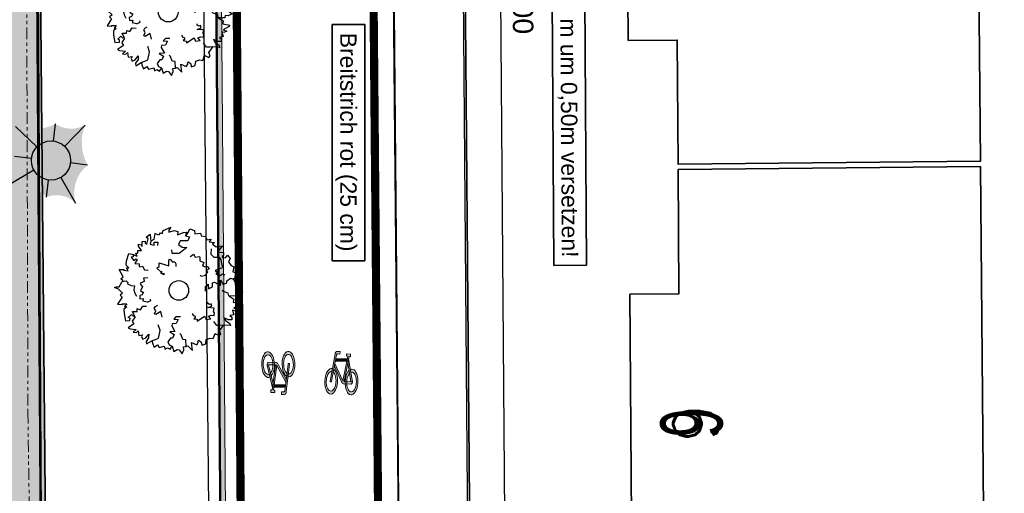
# Model space of a CAD drawing. Header units: metres. Extents: x 339653 to 341672, y 5744753 to 5747397.
# Tile 57 of 256: x 340489 to 340519, y 5745525 to 5745539. Entities that reach past the tile are written whole.
import ezdxf
from ezdxf.enums import TextEntityAlignment as Align

# ---------------------------------------------------------------- set-up
doc = ezdxf.new("R2010")
doc.units = ezdxf.units.M
doc.header["$LTSCALE"] = 0.03
doc.header["$PDMODE"] = 3
doc.header["$PDSIZE"] = 0.5
doc.linetypes.add('ACAD_ISO12W100', pattern=[21, 12, -3, 0, -3, 0, -3])
for name, color, linetype, lineweight in [('B-Baum', 83, 'Continuous', 25), ('B-Gebäude', 15, 'Continuous', 35), ('B-V-Strom', 80, 'ACAD_ISO12W100', 18), ('Flurstücke_Grenzpunkte', 7, 'Continuous', 25), ('Historie', 7, 'Continuous', 25), ('Lagebezeichnungen', 7, 'Continuous', 25), ('P-Bemaßung', 4, 'Continuous', 25), ('P-Beschriftung', 3, 'Continuous', 35), ('P-Bord_hoch', 1, 'Continuous', 50), ('P-Bord_tief', 3, 'Continuous', 35), ('P-Laterne', 2, 'Continuous', 25), ('P-TR_Material', 6, 'Continuous', 18), ('Siedlung', 7, 'Continuous', 25), ('Verkehr', 7, 'Continuous', 25)]:
    doc.layers.add(name, color=color, linetype=linetype, lineweight=lineweight)
for name, color, linetype in [('BAEUME__AKTUELLER_DATENSTAND_', 7, 'Continuous'), ('HAUSNUMMER', 7, 'Continuous'), ('P-Markierung', 2, 'Continuous'), ('PF-Gehweg', 41, 'Continuous'), ('PF-Gewässer-Entwässerungsmulde', 131, 'Continuous'), ('UMRINGE_FAHRBAHN', 7, 'Continuous'), ('UMRINGE_FLURSTUECKSABGRENZUNGEN', 7, 'Continuous'), ('UMRINGE_GEHWEG', 7, 'Continuous'), ('UMRINGE_STRASSENTEILFLAECHEN__G', 7, 'Continuous')]:
    doc.layers.add(name, color=color, linetype=linetype)
doc.styles.add('DYN_DIM', font='arial.ttf')
doc.styles.add('HAUSNUMMER', font='simplex.shx')
doc.styles.add('Hausnummern NRW', font='arial.ttf', dxfattribs={"width": 0.595})
doc.styles.add('Text-Standard 66', font='arial.ttf')
doc.dimstyles.new('M50_Bemaßung 66', dxfattribs={"dimscale": 0.2, "dimtxt": 0.625, "dimasz": 0.5, "dimexe": 0.25, "dimexo": 0.25, "dimgap": 0.25, "dimtad": 1, "dimzin": 0, "dimtxsty": 'DYN_DIM', "dimblk": 'OBLIQUE', "dimcen": -1, "dimdle": 0.25, "dimclrt": 256, "dimaunit": 2, "dimazin": 0, "dimtfac": 0.75, "dimtmove": 1, "dimatfit": 2, "dimfxl": 1, "dimtvp": 1.5, "dimtolj": 1, "dimtzin": 0, "dimarcsym": 0})

# ---------------------------------------------------------------- blocks, each defined once
blk = doc.blocks.new('2C00108')
at = {"layer": 'B-Baum'}
for p, q in [((2.223, 3.668), (2.162, 3.605)), ((1.194, 3.495), (1.109, 3.447)), ((0.685, 2.973), (0.565, 3.039)), ((0.263, 2.233), (0.229, 2.208)), ((3.675, 2.318), (3.626, 2.281)), ((0.63, 1.133), (0.611, 1.164)), ((3.282, 0.821), (3.327, 0.882)), ((1.153, 0.361), (1.153, 0.408)), ((1.735, 0.202), (1.756, 0.237)), ((2.181, 0.231), (2.233, 0.246))]:
    blk.add_line(p, q, dxfattribs=at)
for points in [[(0.685, 2.973), (0.644, 3.073), (0.705, 3.073), (0.705, 3.16), (0.819, 3.16), (0.732, 3.291), (0.732, 3.347), (0.806, 3.329), (0.846, 3.279), (0.846, 3.429), (0.934, 3.447), (0.934, 3.391), (0.981, 3.347), (1.021, 3.51), (0.961, 3.566), (1.082, 3.653), (1.095, 3.529), (1.109, 3.447), (1.082, 3.347), (1.21, 3.322), (1.21, 3.416), (1.324, 3.416), (1.311, 3.31)], [(1.396, 3.695), (1.346, 3.624), (1.233, 3.679), (1.194, 3.495)], [(1.396, 3.695), (1.456, 3.674), (1.482, 3.768), (1.718, 3.874), (1.657, 3.774), (1.657, 3.718), (1.819, 3.768), (1.933, 3.736), (1.92, 3.637), (2.108, 3.705), (2.196, 3.718), (2.162, 3.605), (2.283, 3.574), (2.236, 3.449), (2.007, 3.449), (1.947, 3.337), (2.061, 3.262), (2.209, 3.249), (1.974, 3.062), (1.772, 3.062), (1.758, 3.074), (1.745, 3.181)], [(2.223, 3.668), (2.297, 3.824), (2.438, 3.768), (2.452, 3.668), (2.627, 3.687), (2.64, 3.605), (2.775, 3.587), (2.802, 3.524), (2.802, 3.48), (2.95, 3.499), (2.889, 3.418), (3.051, 3.405), (2.99, 3.349), (3.103, 3.265)], [(0.263, 2.233), (0.188, 2.296), (0.263, 2.352), (0.141, 2.577), (0.289, 2.577), (0.276, 2.558), (0.417, 2.539), (0.363, 2.633), (0.431, 2.633), (0.35, 2.714), (0.363, 2.845), (0.431, 3.064), (0.565, 3.039), (0.565, 2.964), (0.505, 2.952), (0.592, 2.852), (0.653, 2.902), (0.693, 2.883), (0.619, 2.758), (0.754, 2.746), (0.754, 2.658), (0.855, 2.683), (0.915, 2.564), (1.026, 2.56)], [(2.312, 2.972), (2.42, 3.041), (2.434, 3.013), (2.465, 2.951), (2.596, 2.975), (2.607, 2.924), (2.601, 2.845), (2.724, 2.795), (2.698, 2.712), (2.674, 2.7), (2.755, 2.657), (2.827, 2.679), (2.884, 2.595), (2.796, 2.544), (2.848, 2.501), (2.759, 2.393), (2.735, 2.381), (2.646, 2.364), (2.626, 2.404)], [(2.952, 3.213), (2.939, 3.045), (3.027, 2.957), (3.192, 2.957), (3.239, 2.87), (3.271, 2.709), (3.318, 2.641), (3.075, 2.549), (3.168, 2.476), (3.094, 2.451), (3.2, 2.382), (3.293, 2.441), (3.365, 2.414)], [(3.103, 3.265), (3.299, 3.303), (3.143, 3.113), (3.321, 3.094), (3.321, 3.008), (3.287, 2.974), (3.297, 2.931), (3.393, 2.946), (3.45, 3.018), (3.532, 2.917), (3.479, 2.797), (3.56, 2.696), (3.645, 2.663), (3.609, 2.505), (3.647, 2.5), (3.757, 2.485), (3.762, 2.423), (3.676, 2.361), (3.675, 2.318)], [(1.505, 2.466), (1.505, 2.416), (1.404, 2.479), (1.451, 2.504), (1.404, 2.516), (1.29, 2.622), (1.364, 2.666), (1.364, 2.785), (1.653, 2.691), (1.653, 2.872), (1.693, 2.891), (1.754, 2.81), (1.842, 2.81), (1.868, 2.754), (1.868, 2.666)], [(0.244, 1.852), (0.114, 1.977), (0, 2.027), (0.054, 2.046), (0.141, 2.046), (0.229, 2.208), (0.35, 2.233), (0.404, 2.177), (0.39, 2.14), (0.505, 2.09), (0.606, 2.077), (0.592, 1.952), (0.619, 1.852), (0.666, 1.759)], [(1.015, 2.321), (0.887, 2.313), (0.892, 2.282), (0.903, 2.214), (0.783, 2.156), (0.805, 2.109), (0.856, 2.048), (0.786, 1.935), (0.856, 1.883), (0.883, 1.888), (0.842, 1.805), (0.771, 1.78), (0.774, 1.68), (0.875, 1.69), (0.859, 1.624), (0.994, 1.59), (1.021, 1.594), (1.103, 1.633), (1.096, 1.676)], [(2.778, 1.919), (2.778, 2.056), (2.852, 2.125), (2.866, 1.987), (2.987, 2.05), (2.987, 2.175), (3.054, 2.187), (3.229, 2.094), (3.229, 2.25), (3.317, 2.118), (3.431, 2.175), (3.431, 2.231), (3.539, 2.318), (3.626, 2.281), (3.673, 2.187), (3.835, 2.137), (3.774, 2.037), (3.788, 1.975), (3.916, 1.887), (3.788, 1.831), (3.7, 1.837), (3.687, 1.762), (3.485, 1.769), (3.471, 1.856), (3.33, 1.906), (3.29, 1.95)], [(0.244, 1.852), (0.165, 1.797), (0.233, 1.734), (0.091, 1.522), (0.239, 1.507), (0.227, 1.527), (0.369, 1.533), (0.307, 1.444), (0.374, 1.438), (0.286, 1.365), (0.287, 1.233), (0.333, 1.009), (0.469, 1.021), (0.476, 1.096), (0.417, 1.114), (0.514, 1.205), (0.569, 1.15), (0.611, 1.164), (0.55, 1.296), (0.685, 1.295), (0.693, 1.383), (0.791, 1.348), (0.863, 1.46), (0.978, 1.454)], [(2.366, 1.238), (2.385, 1.207), (2.385, 1.188), (2.459, 1.157), (2.459, 1.107), (2.419, 1.069), (2.52, 1.057), (2.52, 1.001), (2.748, 1.15), (2.796, 1.05), (2.937, 1.075), (2.863, 1.157), (2.95, 1.188), (3.038, 1.175), (3.051, 1.269), (3.024, 1.275), (3.038, 1.394), (2.849, 1.413), (2.964, 1.463), (2.95, 1.531), (2.897, 1.513), (2.849, 1.544), (2.849, 1.581)], [(3.485, 1.769), (3.609, 1.694), (3.636, 1.675), (3.623, 1.582), (3.838, 1.544), (3.798, 1.494), (3.636, 1.394), (3.751, 1.363), (3.663, 1.313), (3.596, 1.338), (3.636, 1.195), (3.522, 1.17), (3.576, 1.126), (3.576, 1.038), (3.475, 1.038), (3.34, 1.107), (3.394, 1.007), (3.509, 0.938), (3.535, 0.864), (3.327, 0.882), (3.226, 0.87), (3.125, 0.87), (3.035, 0.995)], [(1.452, 1.119), (1.411, 1.292), (1.256, 1.199), (1.219, 1.224), (1.258, 1.318), (1.213, 1.393), (1.247, 1.445), (1.322, 1.49)], [(0.63, 1.133), (0.558, 1.028), (0.541, 0.999), (0.592, 0.92), (0.412, 0.796), (0.47, 0.767), (0.658, 0.744), (0.567, 0.668), (0.668, 0.659), (0.718, 0.71), (0.742, 0.562), (0.856, 0.587), (0.825, 0.525), (0.862, 0.446), (0.953, 0.488), (1.047, 0.606), (1.04, 0.493), (0.965, 0.383), (0.971, 0.304), (1.153, 0.408), (1.25, 0.438), (1.342, 0.48), (1.377, 0.662), (1.391, 0.729), (1.333, 0.888)], [(2.009, 1.137), (1.872, 1.135), (1.805, 1.059), (1.942, 1.048), (1.882, 0.926), (1.757, 0.924), (1.745, 0.856), (1.842, 0.683), (1.686, 0.68), (1.819, 0.595), (1.764, 0.48), (1.708, 0.479), (1.622, 0.37), (1.661, 0.283), (1.756, 0.237), (1.808, 0.077), (1.907, 0.139), (1.97, 0.126), (2.06, 0), (2.114, 0.129), (2.106, 0.216), (2.181, 0.231), (2.171, 0.433), (2.083, 0.445), (2.031, 0.585), (1.987, 0.625)], [(2.233, 0.246), (2.379, 0.11), (2.348, 0.353), (2.508, 0.275), (2.554, 0.348), (2.544, 0.394), (2.575, 0.425), (2.648, 0.362), (2.659, 0.271), (2.781, 0.313), (2.8, 0.442), (2.923, 0.485), (3.013, 0.467), (3.066, 0.621), (3.101, 0.604), (3.202, 0.558), (3.239, 0.608), (3.199, 0.707), (3.282, 0.821)], [(1.153, 0.361), (1.153, 0.327), (1.207, 0.206), (1.31, 0.283), (1.36, 0.201), (1.518, 0.239), (1.545, 0.146), (1.616, 0.185), (1.698, 0.141), (1.735, 0.202)]]:
    blk.add_lwpolyline(points, dxfattribs=at)
blk.add_circle((1.961, 1.94), 0.3, dxfattribs=at)
blk = doc.blocks.new('CIRCLE')
at = {"layer": 'B-Baum'}
blk.add_blockref('2C00108', (-1.978, -1.95), dxfattribs=at)
blk = doc.blocks.new('A$C820ec4b6')
at = {"layer": 'P-TR_Material'}
h = blk.add_hatch(color=256, dxfattribs=at)
h.dxf.hatch_style = 1
edge = h.paths.add_edge_path()
edge.add_line((0.218, 1.308), (0.136, 1.308))
edge.add_arc((0.136, 1.244), 0.0647, 90.1266, 195.4329)
edge.add_line((0.074, 1.226), (-0.044, 0.39))
edge.add_arc((-0.023, 0.387), 0.0209, 171.9456, 368.3076)
edge.add_line((-0.003, 0.39), (0.112, 1.202))
edge.add_arc((0.145, 1.198), 0.033, 80.5521, 171.9456, ccw=False)
edge.add_line((0.15, 1.23), (0.218, 1.231))
edge.add_line((0.218, 1.231), (0.218, 1.308))
h = blk.add_hatch(color=256, dxfattribs=at)
h.dxf.hatch_style = 1
h.paths.add_polyline_path([(0.421, 1.243), (0.538, 1.243), (0.538, 1.165), (0.498, 1.165), (0.382, 0.401), (0.343, 0.417), (0.457, 1.169), (0.441, 1.174), (0.429, 1.183), (0.419, 1.198), (0.416, 1.211), (0.416, 1.229)])
h = blk.add_hatch(color=256, dxfattribs=at)
h.dxf.hatch_style = 1
h.paths.add_polyline_path([(0.074, 0.934), (0.342, 0.419), (0.38, 0.402), (0.591, 0.401), (0.633, 0.407), (0.637, 0.382), (0.634, 0.363), (0.625, 0.346), (0.615, 0.336), (0.604, 0.328), (0.593, 0.324), (0.377, 0.324), (0.364, 0.328), (0.346, 0.336), (0.329, 0.349), (0.321, 0.357), (0.311, 0.371), (0.302, 0.389), (0.063, 0.849)])
h = blk.add_hatch(color=256, dxfattribs=at)
h.dxf.hatch_style = 1
h.paths.add_polyline_path([(0.096, 1.089), (0.445, 1.09), (0.433, 1.012), (0.085, 1.011)])
h = blk.add_hatch(color=256, dxfattribs=at)
h.dxf.hatch_style = 1
h.paths.add_polyline_path([(0.488, 1.099), (0.633, 0.405), (0.592, 0.401), (0.47, 0.983)])
h = blk.add_hatch(color=256, dxfattribs=at)
h.dxf.hatch_style = 1
h.paths.add_polyline_path([(0.049, 0.757), (0.075, 0.738), (0.099, 0.709), (0.118, 0.678), (0.141, 0.626), (0.16, 0.567), (0.176, 0.481), (0.181, 0.416), (0.181, 0.359), (0.173, 0.274), (0.158, 0.204), (0.132, 0.129), (0.103, 0.077), (0.076, 0.043), (0.036, 0.012), (0, 0), (-0.045, 0.005), (-0.081, 0.024), (-0.111, 0.053), (-0.139, 0.091), (-0.171, 0.16), (-0.184, 0.201), (-0.192, 0.232), (-0.2, 0.278), (-0.207, 0.342), (-0.208, 0.403), (-0.205, 0.466), (-0.195, 0.537), (-0.185, 0.578), (-0.165, 0.639), (-0.131, 0.703), (-0.102, 0.739), (-0.07, 0.765), (-0.027, 0.781), (0.01, 0.778), (-0.002, 0.689), (-0.011, 0.692), (-0.037, 0.688), (-0.071, 0.669), (-0.087, 0.653), (-0.106, 0.626), (-0.126, 0.587), (-0.144, 0.533), (-0.156, 0.478), (-0.161, 0.426), (-0.161, 0.371), (-0.159, 0.328), (-0.153, 0.286), (-0.134, 0.216), (-0.107, 0.156), (-0.086, 0.127), (-0.063, 0.106), (-0.034, 0.092), (-0.002, 0.089), (0.029, 0.101), (0.052, 0.12), (0.075, 0.148), (0.096, 0.186), (0.113, 0.233), (0.123, 0.275), (0.131, 0.322), (0.134, 0.367), (0.134, 0.42), (0.129, 0.469), (0.118, 0.528), (0.104, 0.573), (0.093, 0.598), (0.078, 0.626), (0.067, 0.643), (0.037, 0.673)])
h = blk.add_hatch(color=256, dxfattribs=at)
h.dxf.hatch_style = 1
h.paths.add_polyline_path([(0.557, 0.768), (0.592, 0.781), (0.632, 0.78), (0.669, 0.764), (0.703, 0.735), (0.732, 0.695), (0.76, 0.641), (0.78, 0.581), (0.797, 0.501), (0.803, 0.437), (0.804, 0.353), (0.798, 0.291), (0.786, 0.221), (0.765, 0.155), (0.738, 0.097), (0.709, 0.054), (0.677, 0.024), (0.636, 0.004), (0.603, 0.001), (0.559, 0.015), (0.525, 0.04), (0.498, 0.072), (0.473, 0.114), (0.463, 0.135), (0.445, 0.186), (0.429, 0.249), (0.418, 0.323), (0.415, 0.406), (0.419, 0.469), (0.428, 0.535), (0.439, 0.58), (0.449, 0.613), (0.466, 0.657), (0.487, 0.696), (0.521, 0.739), (0.539, 0.657), (0.518, 0.628), (0.486, 0.557), (0.474, 0.512), (0.465, 0.45), (0.462, 0.401), (0.466, 0.322), (0.473, 0.279), (0.485, 0.231), (0.501, 0.188), (0.526, 0.143), (0.565, 0.105), (0.6, 0.091), (0.621, 0.091), (0.654, 0.104), (0.685, 0.131), (0.712, 0.173), (0.73, 0.213), (0.744, 0.262), (0.756, 0.336), (0.757, 0.357), (0.757, 0.417), (0.752, 0.475), (0.746, 0.51), (0.733, 0.559), (0.713, 0.608), (0.695, 0.637), (0.667, 0.669), (0.645, 0.684), (0.623, 0.692), (0.602, 0.693), (0.575, 0.685)])
at = {"layer": 'P-TR_Material', "flags": 128}
blk.add_lwpolyline([(0.218, 1.308), (0.136, 1.308, 0.494808), (0.074, 1.226), (-0.044, 0.39, 1.154045), (-0.003, 0.39), (0.112, 1.202, -0.421355), (0.15, 1.23), (0.218, 1.231), (0.218, 1.308)], format="xyb", close=True, dxfattribs=at)
for points in [[(0.421, 1.243), (0.538, 1.243), (0.538, 1.165), (0.498, 1.165), (0.382, 0.401), (0.343, 0.417), (0.457, 1.169), (0.441, 1.174), (0.429, 1.183), (0.419, 1.198), (0.416, 1.211), (0.416, 1.229), (0.421, 1.243)], [(0.074, 0.934), (0.342, 0.419), (0.38, 0.402), (0.591, 0.401), (0.633, 0.407), (0.637, 0.382), (0.634, 0.363), (0.625, 0.346), (0.615, 0.336), (0.604, 0.328), (0.593, 0.324), (0.377, 0.324), (0.364, 0.328), (0.346, 0.336), (0.329, 0.349), (0.321, 0.357), (0.311, 0.371), (0.302, 0.389), (0.063, 0.849), (0.074, 0.934)], [(0.096, 1.089), (0.445, 1.09), (0.433, 1.012), (0.085, 1.011), (0.096, 1.089)], [(0.488, 1.099), (0.633, 0.405), (0.592, 0.401), (0.47, 0.983), (0.488, 1.099)], [(0.049, 0.757), (0.075, 0.738), (0.099, 0.709), (0.118, 0.678), (0.141, 0.626), (0.16, 0.567), (0.176, 0.481), (0.181, 0.416), (0.181, 0.359), (0.173, 0.274), (0.158, 0.204), (0.132, 0.129), (0.103, 0.077), (0.076, 0.043), (0.036, 0.012), (0, 0), (-0.045, 0.005), (-0.081, 0.024), (-0.111, 0.053), (-0.139, 0.091), (-0.171, 0.16), (-0.184, 0.201), (-0.192, 0.232), (-0.2, 0.278), (-0.207, 0.342), (-0.208, 0.403), (-0.205, 0.466), (-0.195, 0.537), (-0.185, 0.578), (-0.165, 0.639), (-0.131, 0.703), (-0.102, 0.739), (-0.07, 0.765), (-0.027, 0.781), (0.01, 0.778), (-0.002, 0.689), (-0.011, 0.692), (-0.037, 0.688), (-0.071, 0.669), (-0.087, 0.653), (-0.106, 0.626), (-0.126, 0.587), (-0.144, 0.533), (-0.156, 0.478), (-0.161, 0.426), (-0.161, 0.371), (-0.159, 0.328), (-0.153, 0.286), (-0.134, 0.216), (-0.107, 0.156), (-0.086, 0.127), (-0.063, 0.106), (-0.034, 0.092), (-0.002, 0.089), (0.029, 0.101), (0.052, 0.12), (0.075, 0.148), (0.096, 0.186), (0.113, 0.233), (0.123, 0.275), (0.131, 0.322), (0.134, 0.367), (0.134, 0.42), (0.129, 0.469), (0.118, 0.528), (0.104, 0.573), (0.093, 0.598), (0.078, 0.626), (0.067, 0.643), (0.037, 0.673), (0.049, 0.757)], [(0.557, 0.768), (0.592, 0.781), (0.632, 0.78), (0.669, 0.764), (0.703, 0.735), (0.732, 0.695), (0.76, 0.641), (0.78, 0.581), (0.797, 0.501), (0.803, 0.437), (0.804, 0.353), (0.798, 0.291), (0.786, 0.221), (0.765, 0.155), (0.738, 0.097), (0.709, 0.054), (0.677, 0.024), (0.636, 0.004), (0.603, 0.001), (0.559, 0.015), (0.525, 0.04), (0.498, 0.072), (0.473, 0.114), (0.463, 0.135), (0.445, 0.186), (0.429, 0.249), (0.418, 0.323), (0.415, 0.406), (0.419, 0.469), (0.428, 0.535), (0.439, 0.58), (0.449, 0.613), (0.466, 0.657), (0.487, 0.696), (0.521, 0.739), (0.539, 0.657), (0.518, 0.628), (0.486, 0.557), (0.474, 0.512), (0.465, 0.45), (0.462, 0.401), (0.466, 0.322), (0.473, 0.279), (0.485, 0.231), (0.501, 0.188), (0.526, 0.143), (0.565, 0.105), (0.6, 0.091), (0.621, 0.091), (0.654, 0.104), (0.685, 0.131), (0.712, 0.173), (0.73, 0.213), (0.744, 0.262), (0.756, 0.336), (0.757, 0.357), (0.757, 0.417), (0.752, 0.475), (0.746, 0.51), (0.733, 0.559), (0.713, 0.608), (0.695, 0.637), (0.667, 0.669), (0.645, 0.684), (0.623, 0.692), (0.602, 0.693), (0.575, 0.685), (0.557, 0.768)]]:
    blk.add_lwpolyline(points, close=True, dxfattribs=at)
blk = doc.blocks.new('A$C28f2a770')
at = {"layer": 'P-Laterne', "lineweight": -2}
blk.add_hatch(color=40, dxfattribs=at).paths.add_polyline_path([(2.233, -0.273, 0.299675), (1.496, -2.601, 0.304603), (-0.273, -2.233, 0.299675), (-2.601, -1.496, 0.237308), (-2.233, 0.273, 0.326623), (-2.164, 2.078, 0.197598), (0.273, 2.233, 0.27984), (2.078, 2.164, 0.222453)], flags=0)
at = {"layer": 'P-Laterne', "color": 7, "lineweight": 25}
for p, q in [((-0.866, 0.831), (-2.164, 2.078)), ((0.146, 1.191), (0.273, 2.233)), ((2.078, 2.164), (0.831, 0.866)), ((-2.233, 0.273), (-1.191, 0.146)), ((-1.04, -0.598), (-2.601, -1.496)), ((2.233, -0.273), (1.191, -0.146)), ((-0.273, -2.233), (-0.146, -1.191)), ((0.598, -1.04), (1.496, -2.601))]:
    blk.add_line(p, q, dxfattribs=at)
blk.add_circle((0, 0), 1.2, dxfattribs=at)
blk = doc.blocks.new('_Oblique')
at = {"color": 0, "lineweight": -2}
blk.add_line((-0.5, -0.5), (0.5, 0.5), dxfattribs=at)
blk = doc.blocks.new('*D206')
at = {"layer": 'Defpoints', "color": 0, "transparency": 16777216}
for p in [(340493.692, 5745609.166), (340503.907, 5745470.497), (340494.732, 5745470.428)]:
    blk.add_point(p, dxfattribs=at)
at = {"layer": 'P-Bemaßung', "color": 0, "lineweight": -2, "transparency": 16777216}
for p, q in [((340502.865, 5745609.485), (340503.908, 5745470.247)), ((340493.942, 5745609.168), (340503.117, 5745609.236)), ((340494.982, 5745470.43), (340504.156, 5745470.499))]:
    blk.add_line(p, q, dxfattribs=at)
at = {"layer": 'P-Bemaßung', "color": 0, "lineweight": -2, "transparency": 16777216, "xscale": 0.5, "yscale": 0.5, "zscale": 0.5}
for p, rotation in [((340502.867, 5745609.235), 90.42931702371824), ((340503.907, 5745470.497), 270.4293170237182)]:
    blk.add_blockref('_Oblique', p, dxfattribs=dict(at, rotation=rotation))
at = {"layer": 'P-Bemaßung', "transparency": 16777216, "insert": (340504.012, 5745539.87), "char_height": 0.625, "attachment_point": 5, "rotation": 270.4293, "style": 'DYN_DIM'}
blk.add_mtext('\\A1;140,00', dxfattribs=at)

msp = doc.modelspace()

# ---------------------------------------------------------------- hatches: boundary and pattern name
at = {"layer": 'PF-Gehweg'}
h = msp.add_hatch(color=256, dxfattribs=at)
h.dxf.hatch_style = 1
h.paths.add_polyline_path([(340488.69, 5745609.144), (340489.081, 5745567.72), (340489.989, 5745468.454), (340491.994, 5745468.472), (340492.277, 5745437.572), (340489.783, 5745436.934), (340489.517, 5745465.968), (340487.517, 5745465.931), (340486.581, 5745567.696), (340486.523, 5745573.324), (340486.194, 5745609.174)])
at = {"layer": 'PF-Gewässer-Entwässerungsmulde'}
h = msp.add_hatch(color=256, dxfattribs=at)
h.dxf.hatch_style = 1
h.paths.add_polyline_path([(340494.391, 5745582.188, 0.14859), (340494.478, 5745581.911), (340495.019, 5745581.115, -0.145115), (340495.106, 5745580.845), (340495.164, 5745578.087, -0.127686), (340495.106, 5745577.843), (340494.476, 5745576.653, 0.124319), (340494.418, 5745576.415), (340495.205, 5745475.835), (340495.365, 5745475.844), (340494.578, 5745576.416, -0.124319), (340494.617, 5745576.578), (340495.247, 5745577.768, 0.127686), (340495.324, 5745578.09), (340495.266, 5745580.848, 0.145115), (340495.151, 5745581.205), (340494.61, 5745582.001, -0.14859), (340494.551, 5745582.189), (340494.353, 5745608.671, 0.416741), (340493.683, 5745609.326), (340493.689, 5745609.166, -0.414272), (340494.193, 5745608.67)])

# ---------------------------------------------------------------- linework, layer by layer
at = {"layer": 'B-Gebäude'}
for points in [[(340507.213, 5745548.731), (340507.181, 5745553.224), (340517.876, 5745553.292), (340518.043, 5745534.656), (340508.81, 5745534.564), (340508.783, 5745538.358), (340507.286, 5745538.347), (340507.228, 5745546.594), (340508.725, 5745546.606), (340508.7, 5745548.742)], [(340507.399, 5745522.372), (340507.341, 5745530.599), (340508.838, 5745530.61), (340508.811, 5745534.405), (340518.044, 5745534.497), (340518.213, 5745515.869), (340507.446, 5745515.772), (340507.413, 5745520.255), (340508.911, 5745520.266), (340508.896, 5745522.382)]]:
    msp.add_lwpolyline(points, close=True, dxfattribs=at)
msp.add_polyline3d([(340507.213, 5745548.731, 0), (340508.7, 5745548.742, 0), (340508.725, 5745546.606, 0), (340507.228, 5745546.594, 0), (340507.286, 5745538.347, 0), (340508.783, 5745538.358, 0), (340508.81, 5745534.564, 0), (340518.043, 5745534.656, 0), (340517.876, 5745553.292, 0), (340507.181, 5745553.224, 0), (340507.213, 5745548.731, 0)], dxfattribs=at)
msp.add_polyline3d([(340507.213, 5745548.731, 0), (340508.7, 5745548.742, 0), (340508.725, 5745546.606, 0), (340507.228, 5745546.594, 0), (340507.286, 5745538.347, 0), (340508.783, 5745538.358, 0), (340508.81, 5745534.564, 0), (340518.043, 5745534.656, 0), (340517.876, 5745553.292, 0), (340507.181, 5745553.224, 0), (340507.213, 5745548.731, 0)], dxfattribs=at)
at = {"layer": 'B-V-Strom'}
msp.add_lwpolyline([(340486.768, 5745884.091), (340486.631, 5745884.217), (340486.768, 5745884.091), (340487.331, 5745880.878), (340487.982, 5745874.557), (340488.524, 5745868.914), (340488.999, 5745862.777), (340489.554, 5745850.601), (340489.946, 5745831.606), (340489.946, 5745820.322), (340490.216, 5745783.413), (340490.227, 5745757.79), (340490.233, 5745741.18), (340490.283, 5745731.915), (340490.106, 5745688.337), (340490.28, 5745668.756), (340488.217, 5745668.641), (340488.573, 5745638.522), (340488.74, 5745613.853), (340488.218, 5745608.901), (340488.807, 5745579.159), (340488.956, 5745527.008), (340489.709, 5745472.45), (340490.043, 5745436.166)], dxfattribs=at)
at = {"layer": 'Flurstücke_Grenzpunkte', "color": 83}
for points in [[(340502.014, 5745572.218), (340502.182, 5745554.868), (340502.212, 5745551.254), (340502.512, 5745515.656), (340502.59, 5745506.437), (340502.904, 5745469.699), (340503.534, 5745462.224), (340504.554, 5745454.96), (340506.602, 5745447.648), (340507.677, 5745445.451), (340509.08, 5745443.732), (340510.863, 5745442.33), (340501.183, 5745439.839), (340492.276, 5745437.572), (340492.171, 5745449.461), (340492.117, 5745455.501), (340492.023, 5745465.987), (340491.62, 5745511.315), (340489.419, 5745512.313), (340489.406, 5745514.783), (340489.369, 5745521.875), (340489.099, 5745571.009)], [(340426.383, 5745565.473), (340489.099, 5745571.009), (340489.369, 5745521.875), (340489.406, 5745514.783), (340489.419, 5745512.313), (340491.62, 5745511.315), (340492.023, 5745465.987), (340473.242, 5745465.755), (340462.561, 5745465.765), (340462.704, 5745449.109), (340492.171, 5745449.461), (340492.276, 5745437.572), (340481.559, 5745434.86), (340426.966, 5745454.189)]]:
    msp.add_lwpolyline(points, dxfattribs=at)
msp.add_lwpolyline([(340502.512, 5745515.656), (340502.212, 5745551.254), (340503.793, 5745555.351), (340507.789, 5745557.276), (340523.606, 5745558.283), (340525.767, 5745556.396), (340531.824, 5745556.492), (340531.839, 5745546.907), (340531.85, 5745539.806), (340531.861, 5745532.704), (340531.872, 5745525.592), (340531.874, 5745524.198), (340531.895, 5745511.27), (340526.27, 5745511.278), (340523.159, 5745511.283), (340502.59, 5745506.437)], close=True, dxfattribs=at)
at = {"layer": 'Historie', "color": 83}
msp.add_lwpolyline([(340321.738, 5745490.835), (340321.723, 5745513.952), (340321.668, 5745599.71), (340348.911, 5745586.338), (340356.185, 5745582.768), (340381.933, 5745576.424), (340426.383, 5745565.473), (340489.099, 5745571.009), (340489.369, 5745521.875), (340489.406, 5745514.783), (340489.419, 5745512.313), (340491.62, 5745511.315), (340492.023, 5745465.987), (340473.242, 5745465.755), (340473.404, 5745455.342), (340492.117, 5745455.501), (340492.276, 5745437.572), (340481.559, 5745434.86), (340426.966, 5745454.189), (340382.319, 5745470.437), (340367.047, 5745476.568), (340346.413, 5745484.852), (340335.868, 5745489.085), (340336.031, 5745484.767)], close=True, dxfattribs=at)
at = {"layer": 'P-Bord_hoch'}
msp.add_lwpolyline([(340493.692, 5745609.166), (340493.692, 5745609.166, -0.412532), (340494.193, 5745608.67), (340494.391, 5745582.188, 0.14859), (340494.478, 5745581.911), (340495.019, 5745581.115, -0.145115), (340495.106, 5745580.845), (340495.164, 5745578.087, -0.127686), (340495.106, 5745577.843), (340494.476, 5745576.653, 0.124319), (340494.418, 5745576.415), (340495.209, 5745475.349)], format="xyb", dxfattribs=at)
at = {"layer": 'P-Bord_tief'}
msp.add_lwpolyline([(340489.081, 5745567.722), (340489.786, 5745491.269)], dxfattribs=at)
at = {"layer": 'P-Markierung', "color": 10, "const_width": 0.25}
for points in [[(340499.391, 5745553.065), (340499.779, 5745509.305), (340500.109, 5745475.326)], [(340495.226, 5745553.015), (340495.837, 5745474.964)]]:
    msp.add_lwpolyline(points, dxfattribs=at)
at = {"layer": 'P-Markierung'}
msp.add_lwpolyline([(340500.016, 5745553.07), (340500.403, 5745509.31), (340500.726, 5745476.249)], dxfattribs=at)
at = {"layer": 'P-TR_Material'}
msp.add_lwpolyline([(340493.683, 5745609.326), (340493.692, 5745609.326, -0.412532), (340494.353, 5745608.671), (340494.551, 5745582.189, 0.14859), (340494.61, 5745582.001), (340495.151, 5745581.205, -0.145115), (340495.266, 5745580.848), (340495.324, 5745578.09, -0.127686), (340495.247, 5745577.768), (340494.617, 5745576.578, 0.124319), (340494.578, 5745576.416), (340495.368, 5745475.417)], format="xyb", dxfattribs=at)
at = {"layer": 'Siedlung', "color": 83}
for points in [[(340349.496, 5745611.416), (340488.78, 5745609.13), (340489.088, 5745573.015), (340489.099, 5745571.009), (340489.369, 5745521.875), (340448.98, 5745538.135)], [(340503.534, 5745462.224), (340502.904, 5745469.699), (340502.59, 5745506.437), (340502.512, 5745515.656), (340502.212, 5745551.254), (340503.793, 5745555.351), (340507.789, 5745557.276), (340523.606, 5745558.283), (340525.767, 5745556.396), (340531.824, 5745556.492), (340531.839, 5745546.907), (340531.85, 5745539.806), (340531.861, 5745532.704), (340531.872, 5745525.592), (340531.874, 5745524.198), (340531.895, 5745511.27), (340526.27, 5745511.278), (340523.159, 5745511.283), (340530.743, 5745479.559), (340535.211, 5745460.88)]]:
    msp.add_lwpolyline(points, dxfattribs=at)
at = {"layer": 'UMRINGE_FAHRBAHN', "color": 83}
msp.add_polyline3d([(340499.919, 5745562.177, 0), (340494.084, 5745562.107, 0), (340494.196, 5745552.423, 0), (340494.613, 5745509.378, 0), (340494.785, 5745491.315, 0), (340494.705, 5745475.836, 0), (340500.75, 5745476.118, 0), (340500.726, 5745476.249, 0), (340500.449, 5745503.413, 0), (340500.403, 5745509.31, 0), (340500.069, 5745545.176, 0), (340500.028, 5745551.903, 0), (340499.919, 5745562.177, 0)], dxfattribs=at)
at = {"layer": 'UMRINGE_FLURSTUECKSABGRENZUNGEN', "color": 83}
for points in [[(340489.039, 5745569.162, 0), (340489.386, 5745515.913, 0), (340489.41, 5745512.263, 0), (340491.62, 5745511.315, 0), (340492.023, 5745465.987, 0), (340492.117, 5745455.501, 0), (340492.171, 5745449.461, 0), (340492.193, 5745446.972, 0), (340492.242, 5745441.444, 0), (340492.276, 5745437.572, 0), (340501.179, 5745439.851, 0), (340510.863, 5745442.33, 0), (340509.08, 5745443.732, 0), (340507.677, 5745445.451, 0), (340506.602, 5745447.648, 0), (340504.554, 5745454.96, 0), (340503.534, 5745462.224, 0), (340502.904, 5745469.699, 0), (340502.59, 5745506.437, 0), (340502.512, 5745515.656, 0), (340502.212, 5745551.254, 0), (340502.152, 5745554.867, 0), (340502.014, 5745572.218, 0)], [(340489.039, 5745569.162, 0), (340489.386, 5745515.913, 0), (340489.41, 5745512.263, 0), (340491.62, 5745511.315, 0), (340492.023, 5745465.987, 0), (340492.117, 5745455.501, 0), (340492.171, 5745449.461, 0), (340492.193, 5745446.972, 0), (340492.242, 5745441.444, 0), (340492.276, 5745437.572, 0), (340501.179, 5745439.851, 0), (340510.863, 5745442.33, 0), (340509.08, 5745443.732, 0), (340507.677, 5745445.451, 0), (340506.602, 5745447.648, 0), (340504.554, 5745454.96, 0), (340503.534, 5745462.224, 0), (340502.904, 5745469.699, 0), (340502.59, 5745506.437, 0), (340502.512, 5745515.656, 0), (340502.212, 5745551.254, 0), (340502.152, 5745554.867, 0), (340502.014, 5745572.218, 0)], [(340426.928, 5745454.171, 0), (340460.982, 5745442.116, 0), (340472.532, 5745438.028, 0), (340481.566, 5745434.83, 0), (340492.276, 5745437.572, 0), (340492.242, 5745441.444, 0), (340492.193, 5745446.972, 0), (340492.171, 5745449.461, 0), (340462.704, 5745449.109, 0), (340462.561, 5745465.765, 0), (340473.242, 5745465.755, 0), (340492.023, 5745465.987, 0), (340491.62, 5745511.315, 0), (340489.41, 5745512.263, 0), (340489.039, 5745569.162, 0), (340426.081, 5745564.96, 0)], [(340426.928, 5745454.171, 0), (340460.982, 5745442.116, 0), (340472.532, 5745438.028, 0), (340481.566, 5745434.83, 0), (340492.276, 5745437.572, 0), (340492.242, 5745441.444, 0), (340492.193, 5745446.972, 0), (340492.171, 5745449.461, 0), (340462.704, 5745449.109, 0), (340462.561, 5745465.765, 0), (340473.242, 5745465.755, 0), (340492.023, 5745465.987, 0), (340491.62, 5745511.315, 0), (340489.41, 5745512.263, 0), (340489.386, 5745515.913, 0), (340489.039, 5745569.162, 0), (340443.253, 5745566.106, 0)], [(340489.039, 5745569.162, 0), (340489.41, 5745512.263, 0), (340491.62, 5745511.315, 0), (340492.023, 5745465.987, 0)], [(340503.534, 5745462.224, 0), (340502.904, 5745469.699, 0), (340502.59, 5745506.437, 0), (340502.512, 5745515.656, 0), (340502.212, 5745551.254, 0), (340502.152, 5745554.867, 0), (340502.135, 5745556.952, 0), (340502.058, 5745566.744, 0)], [(340502.512, 5745515.656, 0), (340502.59, 5745506.437, 0), (340523.159, 5745511.283, 0), (340531.895, 5745511.27, 0), (340531.872, 5745525.592, 0), (340531.861, 5745532.704, 0), (340531.85, 5745539.806, 0), (340531.839, 5745546.907, 0), (340531.824, 5745556.492, 0), (340525.767, 5745556.396, 0), (340523.606, 5745558.283, 0), (340507.747, 5745557.259, 0), (340503.778, 5745555.351, 0), (340502.212, 5745551.254, 0), (340502.512, 5745515.656, 0)], [(340502.512, 5745515.656, 0), (340502.59, 5745506.437, 0), (340523.159, 5745511.283, 0), (340531.895, 5745511.27, 0), (340531.872, 5745525.592, 0), (340531.861, 5745532.704, 0), (340531.85, 5745539.806, 0), (340531.839, 5745546.907, 0), (340531.824, 5745556.492, 0), (340525.767, 5745556.396, 0), (340523.606, 5745558.283, 0), (340507.747, 5745557.259, 0), (340503.778, 5745555.351, 0), (340502.212, 5745551.254, 0), (340502.512, 5745515.656, 0)]]:
    msp.add_polyline3d(points, dxfattribs=at)
at = {"layer": 'UMRINGE_GEHWEG', "color": 83}
msp.add_polyline3d([(340502.161, 5745551.235, 0), (340500.028, 5745551.903, 0), (340500.069, 5745545.176, 0), (340500.403, 5745509.31, 0), (340502.504, 5745509.294, 0), (340502.161, 5745551.235, 0)], dxfattribs=at)
at = {"layer": 'UMRINGE_STRASSENTEILFLAECHEN__G', "color": 83}
for points in [[(340499.919, 5745562.177, 0), (340494.084, 5745562.107, 0), (340494.196, 5745552.423, 0), (340494.613, 5745509.378, 0), (340494.785, 5745491.315, 0), (340494.705, 5745475.836, 0), (340500.75, 5745476.118, 0), (340500.726, 5745476.249, 0), (340500.449, 5745503.413, 0), (340500.403, 5745509.31, 0), (340500.069, 5745545.176, 0), (340500.028, 5745551.903, 0), (340499.919, 5745562.177, 0)], [(340502.161, 5745551.235, 0), (340500.028, 5745551.903, 0), (340500.069, 5745545.176, 0), (340500.403, 5745509.31, 0), (340502.504, 5745509.294, 0), (340502.161, 5745551.235, 0)]]:
    msp.add_polyline3d(points, dxfattribs=at)
at = {"layer": 'Verkehr', "color": 83}
msp.add_lwpolyline([(340502.014, 5745572.218), (340502.182, 5745554.868), (340502.212, 5745551.254), (340502.512, 5745515.656), (340502.59, 5745506.437), (340502.904, 5745469.699), (340503.534, 5745462.224), (340504.554, 5745454.96), (340506.602, 5745447.648), (340507.677, 5745445.451), (340509.08, 5745443.732), (340510.863, 5745442.33), (340501.183, 5745439.839), (340492.276, 5745437.572), (340492.171, 5745449.461), (340492.117, 5745455.501), (340492.023, 5745465.987), (340491.62, 5745511.315), (340489.419, 5745512.313), (340489.406, 5745514.783), (340489.369, 5745521.875), (340489.099, 5745571.009)], dxfattribs=at)

# ---------------------------------------------------------------- block references
at = {"layer": 'BAEUME__AKTUELLER_DATENSTAND_', "color": 83, "zscale": 0.5027541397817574}
for p in [(340493.258, 5745539.22), (340493.581, 5745530.725)]:
    msp.add_blockref('CIRCLE', p, dxfattribs=at)
at = {"layer": 'P-Laterne', "xscale": 0.5, "yscale": 0.5, "zscale": 0.25}
msp.add_blockref('A$C28f2a770', (340489.661, 5745534.679), dxfattribs=at)
at = {"layer": 'P-Markierung'}
for p, rotation in [((340496.892, 5745528.852), 181.0545228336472), ((340498.212, 5745527.552), 357.4328345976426)]:
    msp.add_blockref('A$C820ec4b6', p, dxfattribs=dict(at, rotation=rotation))

# ---------------------------------------------------------------- texts
at = {"layer": 'HAUSNUMMER', "color": 83, "style": 'HAUSNUMMER'}
msp.add_text('6', height=1.4, rotation=270, dxfattribs=at).set_placement((340508.242, 5745526.67), align=Align.BOTTOM_CENTER)
at = {"layer": 'Lagebezeichnungen', "color": 83, "insert": (340508.242, 5745526.67), "char_height": 1.9, "attachment_point": 8, "rotation": 270.45, "line_spacing_factor": 0.69, "style": 'Hausnummern NRW'}
msp.add_mtext('6', dxfattribs=at)

# ---------------------------------------------------------------- next in the draw order: texts
at = {"layer": 'P-Beschriftung', "insert": (340498.993, 5745538.578), "char_height": 0.5, "attachment_point": 1, "rotation": 270, "style": 'Text-Standard 66', "bg_fill": 19, "box_fill_scale": 1.5, "bg_fill_color": 256, "bg_fill_transparency": 0}
msp.add_mtext_dynamic_manual_height_columns('\\A1;Breitstrich rot (25 cm)', width=6.71318, gutter_width=2.5, heights=[0], dxfattribs=at)

# ---------------------------------------------------------------- next in the draw order: dimensions: what is measured, and where the dimension line sits
at = {"layer": 'P-Bemaßung'}
dim = msp.add_aligned_dim(p1=(340493.692, 5745609.166), p2=(340494.732, 5745470.428), distance=9.175, text='140,00', dimstyle='M50_Bemaßung 66', override={"dimscale": 1}, dxfattribs=at)
dim.commit()
dim.dimension.update_dxf_attribs({"geometry": '*D206', "text_midpoint": (340504.012, 5745539.87)})

# ---------------------------------------------------------------- next in the draw order: texts
at = {"layer": 'P-Beschriftung', "insert": (340505.657, 5745548.067), "char_height": 0.5, "attachment_point": 1, "rotation": 270.3665, "style": 'Text-Standard 66', "bg_fill": 19, "box_fill_scale": 1.5, "bg_fill_color": 256, "bg_fill_transparency": 0}
msp.add_mtext_dynamic_manual_height_columns('\\A1;Bordstein und Rinne auf 140 m um 0,50m versetzen!', width=16.33299, gutter_width=2.5, heights=[0], dxfattribs=at)

doc.saveas('drawing.dxf')
